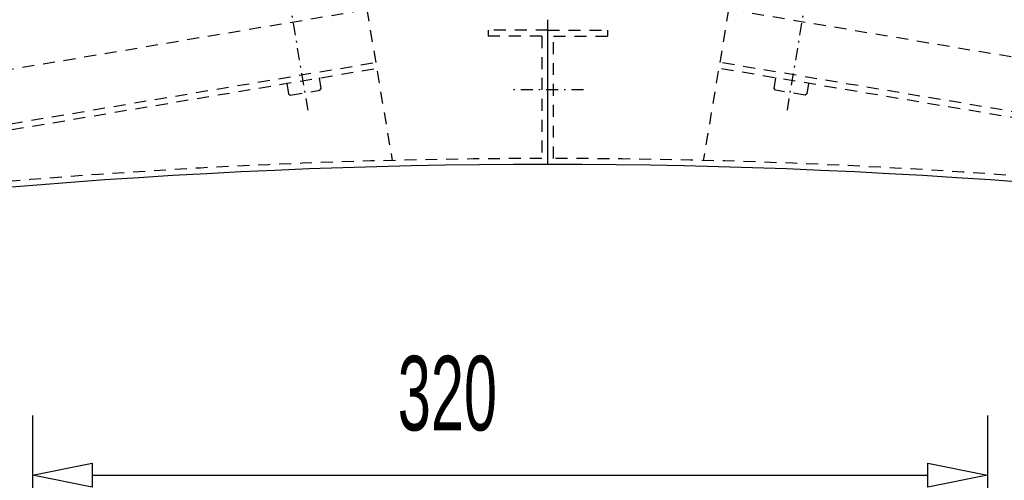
# Model space of a CAD drawing. Extents: x -12664 to -8584, y 4186 to 7036.
# Tile 16 of 35: x -10798 to -10469, y 6457 to 6611. Entities that reach past the tile are written whole.
import ezdxf
from ezdxf.enums import TextEntityAlignment as Align

# ---------------------------------------------------------------- set-up
doc = ezdxf.new("R2010")
doc.units = 0
doc.header["$MEASUREMENT"] = 0
doc.linetypes.add('DASHDOT', pattern=[8.5, 4, -2, 0.5, -2])
doc.linetypes.add('HIDDEN', pattern=[7, 4, -3])
doc.layers.get('0').update_dxf_attribs({"linetype": 'CONTINUOUS'})
for name, color, linetype in [('DIM49', 4, 'CONTINUOUS'), ('LE_HIDDEN', 7, 'CONTINUOUS'), ('LE_MIDDLE', 7, 'CONTINUOUS'), ('TXT_DIM49', 2, 'CONTINUOUS')]:
    doc.layers.add(name, color=color, linetype=linetype)

# ---------------------------------------------------------------- blocks, each defined once
blk = doc.blocks.new('_D19', base_point=(-10794.14, 6258.37))
at = {"layer": 'DIM49', "color": 1}
for p, q in [((-10794.14, 6478.37), (-10794.14, 6268.37)), ((-10474.14, 6478.37), (-10474.14, 6268.37)), ((-10794.14, 6458.37), (-10774.14, 6462.37)), ((-10774.14, 6462.37), (-10774.14, 6454.37)), ((-10494.14, 6454.37), (-10494.14, 6462.37)), ((-10494.14, 6462.37), (-10474.14, 6458.37)), ((-10774.14, 6454.37), (-10794.14, 6458.37)), ((-10774.14, 6458.37), (-10494.14, 6458.37)), ((-10474.14, 6458.37), (-10494.14, 6454.37))]:
    blk.add_line(p, q, dxfattribs=at)
at = {"layer": 'TXT_DIM49', "width": 0.596}
blk.add_text('320', height=25, rotation=360, dxfattribs=at).set_placement((-10655.15, 6473.37), align=Align.CENTER)

msp = doc.modelspace()

# ---------------------------------------------------------------- linework, layer by layer
msp.add_line((-10621.54, 6562.52), (-10621.54, 6611.06))
msp.add_line((-10621.54, 6562.52), (-10621.54, 6611.06))
for radius, start, end in [(2345, 32.74999, 147.24999), (2120, 90, 129.25), (2120, 50.74999, 89.99999)]:
    msp.add_arc((-10621.54, 4442.52), radius, start, end)
at = {"layer": 'LE_HIDDEN', "color": 1, "linetype": 'HIDDEN'}
for p, q in [((-10623.54, 6605.52), (-10641.54, 6605.52)), ((-10623.54, 6605.52), (-10623.54, 6564.52)), ((-10621.54, 6607.52), (-10601.54, 6607.52)), ((-10619.54, 6605.52), (-10601.54, 6605.52)), ((-10619.54, 6564.52), (-10619.54, 6605.52)), ((-10601.54, 6607.52), (-10601.54, 6605.52)), ((-11270.89, 6497.34), (-10679.18, 6596.73)), ((-9972.19, 6497.34), (-10563.9, 6596.73)), ((-11270.56, 6495.37), (-10678.85, 6594.76)), ((-9972.52, 6495.37), (-10564.23, 6594.76))]:
    msp.add_line(p, q, dxfattribs=at)
for points in [[(-12591.01, 5711.7, -0.254675), (-10623.54, 6785.52), (-10623.54, 6704.52), (-10641.54, 6704.52)], [(-10623.54, 6564.52, 0.172955), (-11965.69, 6084.51), (-11905.58, 6010.95, 0.078205), (-12325.24, 5540.75), (-12592.69, 5712.78)]]:
    msp.add_lwpolyline(points, format="xyb", dxfattribs=at)
for points in [[(-11273.87, 6515.09), (-11265.37, 6464.49), (-11273.87, 6515.09), (-10682.16, 6614.48), (-10673.66, 6563.88)], [(-9977.7, 6464.49), (-9969.2, 6515.09), (-10560.91, 6614.48), (-10569.41, 6563.88)], [(-10621.54, 6607.52), (-10641.54, 6607.52), (-10641.54, 6605.52)], [(-10708.98, 6589.7), (-10708.38, 6586.15)], [(-10707.8, 6585.74), (-10697.84, 6587.41), (-10697.43, 6587.99), (-10698.03, 6591.54)], [(-10535.27, 6585.74), (-10545.23, 6587.41), (-10545.64, 6587.99), (-10545.05, 6591.54)], [(-10534.1, 6589.7), (-10534.7, 6586.15)]]:
    msp.add_lwpolyline(points, dxfattribs=at)
for radius, start, end in [(2343, 32.79889, 89.95109), (2122, 50.69598, 89.94599)]:
    msp.add_arc((-10621.54, 4442.52), radius, start, end, dxfattribs=at)
at = {"layer": 'LE_MIDDLE', "color": 1, "linetype": 'DASHDOT'}
for p, q in [((-10701.85, 6580.75), (-10708.47, 6620.2)), ((-10541.23, 6580.75), (-10534.6, 6620.2)), ((-10609.54, 6587.52), (-10633.54, 6587.52))]:
    msp.add_line(p, q, dxfattribs=at)
for points in [[(-10708.38, 6586.15), (-10707.8, 6585.74)], [(-10534.7, 6586.15), (-10535.27, 6585.74)]]:
    msp.add_lwpolyline(points, dxfattribs=at)

# ---------------------------------------------------------------- block references
at = {"layer": 'DIM49'}
msp.add_blockref('_D19', (-10794.14, 6258.37), dxfattribs=at)

doc.saveas('drawing.dxf')
